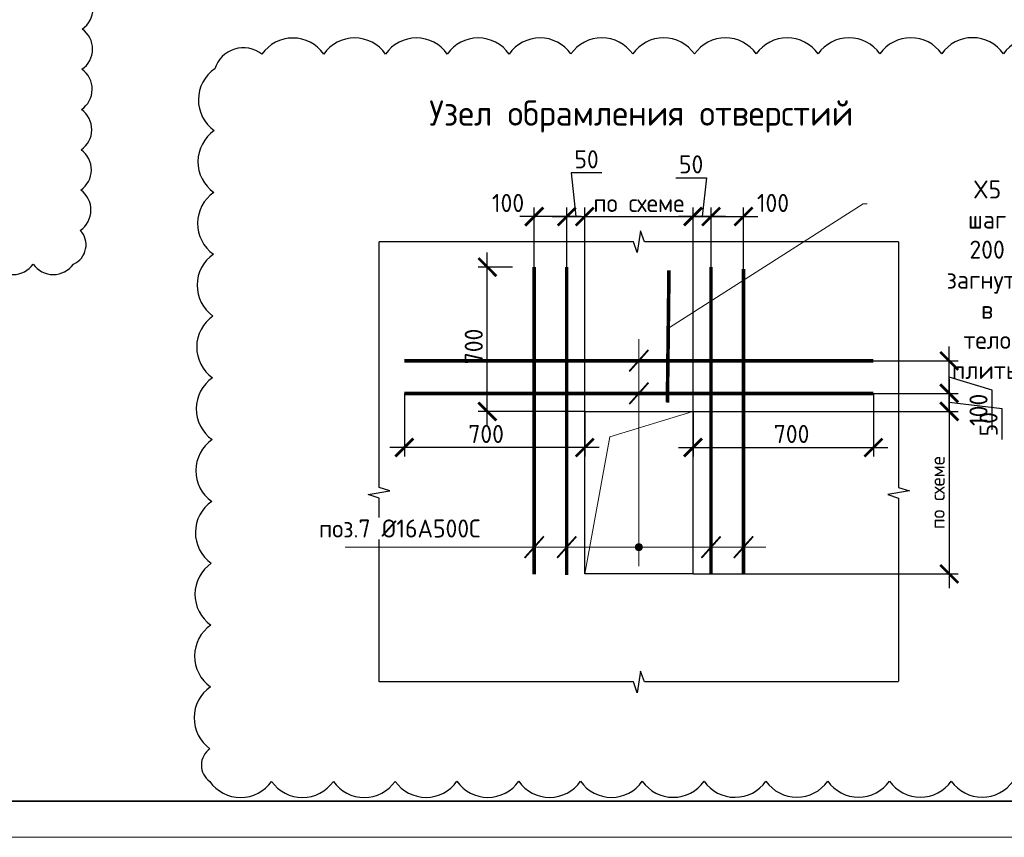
# Model space of a CAD drawing. Header units: millimetres. Extents: x 247266 to 730847, y -636031 to 10052.
# Tile 86 of 256: x 539805 to 553449, y -395758 to -384431. Entities that reach past the tile are written whole.
import ezdxf
from ezdxf import colors
from ezdxf.entities.mleader import LeaderData, LeaderLine
from ezdxf.math import Vec2, Vec3

# ---------------------------------------------------------------- set-up
doc = ezdxf.new("R2010")
doc.units = ezdxf.units.MM
for name, color, linetype, lineweight in [('Арматура', 7, 'Continuous', 40), ('Выноски', 7, 'Continuous', 20), ('подоснова', 7, 'Continuous', 5), ('СТЕНЫ', 7, 'Continuous', 30), ('ТОНКИЕ', 7, 'Continuous', 9), ('Узлы', 7, 'Continuous', 0)]:
    doc.layers.add(name, color=color, linetype=linetype, lineweight=lineweight)
for name, color, linetype in [('Исправления', 1, 'Continuous'), ('РАЗМЕРЫ', 7, 'Continuous'), ('ТОЛСТЫЕ_ОСНОВНЫЕ', 7, 'Continuous')]:
    doc.layers.add(name, color=color, linetype=linetype)
doc.styles.add('GOST-2.304_Type-B', font='GOST_Common.ttf')
doc.dimstyles.new('5х', dxfattribs={"dimscale": 100, "dimtxt": 2.5, "dimasz": 2.5, "dimexe": 1.25, "dimexo": 0, "dimtad": 1, "dimdec": 0, "dimlfac": 0.2, "dimtxsty": 'GOST-2.304_Type-B', "dimblk": 'ARCHTICK', "dimcen": 2.5, "dimdle": 2, "dimadec": 0, "dimazin": 2, "dimtfac": 0.75, "dimtdec": 0, "dimtmove": 1, "dimatfit": 3, "dimfxl": 1, "dimtolj": 1, "dimarcsym": 1})

# ---------------------------------------------------------------- blocks, each defined once
blk = doc.blocks.new('*U3687')
at = {"layer": 'ТОЛСТЫЕ_ОСНОВНЫЕ', "lineweight": 35}
blk.add_lwpolyline([(20, 5), (589, 5), (589, 415), (20, 415)], close=True, dxfattribs=at)
at = {"layer": 'ТОНКИЕ'}
blk.add_lwpolyline([(0, 0), (594, 0), (594, 420), (0, 420)], close=True, dxfattribs=at)
blk = doc.blocks.new('_ArchTick')
at = {"color": 0, "linetype": 'ByBlock', "const_width": 0.15}
blk.add_lwpolyline([(-0.5, -0.5), (0.5, 0.5)], dxfattribs=at)
blk = doc.blocks.new('*D3469')
at = {"layer": 'DEFPOINTS', "color": 0, "ltscale": 100}
for p in [(545135, -389608), (547635, -389858), (545135, -390358)]:
    blk.add_point(p, dxfattribs=at)
at = {"layer": 'РАЗМЕРЫ', "color": 0, "linetype": 'Continuous', "lineweight": -2}
for p, q in [((545135, -389608), (545135, -390483)), ((547635, -389858), (547635, -390483)), ((547835, -390358), (544935, -390358))]:
    blk.add_line(p, q, dxfattribs=at)
at = {"layer": 'РАЗМЕРЫ', "color": 0, "lineweight": -2, "ltscale": 100, "xscale": 250, "yscale": 250, "zscale": 250, "rotation": 180}
blk.add_blockref('_ArchTick', (545135, -390358), dxfattribs=at)
at = {"layer": 'РАЗМЕРЫ', "color": 0, "lineweight": -2, "ltscale": 100, "xscale": 250, "yscale": 250, "zscale": 250}
blk.add_blockref('_ArchTick', (547635, -390358), dxfattribs=at)
at = {"layer": 'РАЗМЕРЫ', "color": 0, "lineweight": 0, "ltscale": 100, "insert": (546268, -390170), "char_height": 250, "attachment_point": 5, "style": 'GOST-2.304_Type-B'}
blk.add_mtext('\\A1;700', dxfattribs=at)
blk = doc.blocks.new('*D3470')
at = {"layer": 'DEFPOINTS', "color": 0, "ltscale": 100}
for p in [(551635, -389608), (549135, -389858), (551635, -390358)]:
    blk.add_point(p, dxfattribs=at)
at = {"layer": 'РАЗМЕРЫ', "color": 0, "linetype": 'Continuous', "lineweight": -2}
for p, q in [((551635, -389608), (551635, -390483)), ((549135, -389858), (549135, -390483)), ((548935, -390358), (551835, -390358))]:
    blk.add_line(p, q, dxfattribs=at)
at = {"layer": 'РАЗМЕРЫ', "color": 0, "lineweight": -2, "ltscale": 100, "xscale": 250, "yscale": 250, "zscale": 250, "rotation": 180}
blk.add_blockref('_ArchTick', (549135, -390358), dxfattribs=at)
at = {"layer": 'РАЗМЕРЫ', "color": 0, "lineweight": -2, "ltscale": 100, "xscale": 250, "yscale": 250, "zscale": 250}
blk.add_blockref('_ArchTick', (551635, -390358), dxfattribs=at)
at = {"layer": 'РАЗМЕРЫ', "color": 0, "lineweight": 0, "ltscale": 100, "insert": (550501, -390170), "char_height": 250, "attachment_point": 5, "style": 'GOST-2.304_Type-B'}
blk.add_mtext('\\A1;700', dxfattribs=at)
blk = doc.blocks.new('*D3471')
at = {"layer": 'DEFPOINTS', "color": 0, "ltscale": 100}
for p in [(549135, -387158), (549385, -387858), (549135, -389858)]:
    blk.add_point(p, dxfattribs=at)
at = {"layer": 'РАЗМЕРЫ', "color": 0, "linetype": 'Continuous', "lineweight": -2}
for p, q in [((548897, -386623), (549322, -386623)), ((549322, -386623), (549260, -387158)), ((549135, -389858), (549135, -387033)), ((549385, -387858), (549385, -387033)), ((549585, -387158), (548935, -387158))]:
    blk.add_line(p, q, dxfattribs=at)
at = {"layer": 'РАЗМЕРЫ', "color": 0, "lineweight": -2, "ltscale": 100, "xscale": 250, "yscale": 250, "zscale": 250, "rotation": 180}
blk.add_blockref('_ArchTick', (549135, -387158), dxfattribs=at)
at = {"layer": 'РАЗМЕРЫ', "color": 0, "lineweight": -2, "ltscale": 100, "xscale": 250, "yscale": 250, "zscale": 250}
blk.add_blockref('_ArchTick', (549385, -387158), dxfattribs=at)
at = {"layer": 'РАЗМЕРЫ', "color": 0, "lineweight": 0, "ltscale": 100, "insert": (549109, -386435), "char_height": 250, "attachment_point": 5, "style": 'GOST-2.304_Type-B'}
blk.add_mtext('\\A1;50', dxfattribs=at)
blk = doc.blocks.new('*D3472')
at = {"layer": 'DEFPOINTS', "color": 0, "ltscale": 100}
for p in [(549835, -387158), (549385, -387858), (549835, -387885)]:
    blk.add_point(p, dxfattribs=at)
at = {"layer": 'РАЗМЕРЫ', "color": 0, "linetype": 'Continuous', "lineweight": -2}
for p, q in [((549385, -387858), (549385, -387033)), ((549835, -387885), (549835, -387033)), ((549185, -387158), (550035, -387158))]:
    blk.add_line(p, q, dxfattribs=at)
at = {"layer": 'РАЗМЕРЫ', "color": 0, "lineweight": -2, "ltscale": 100, "xscale": 250, "yscale": 250, "zscale": 250, "rotation": 180}
blk.add_blockref('_ArchTick', (549385, -387158), dxfattribs=at)
at = {"layer": 'РАЗМЕРЫ', "color": 0, "lineweight": -2, "ltscale": 100, "xscale": 250, "yscale": 250, "zscale": 250}
blk.add_blockref('_ArchTick', (549835, -387158), dxfattribs=at)
at = {"layer": 'РАЗМЕРЫ', "color": 0, "lineweight": 0, "ltscale": 100, "insert": (550243, -386970), "char_height": 250, "attachment_point": 5, "style": 'GOST-2.304_Type-B'}
blk.add_mtext('\\A1;100', dxfattribs=at)
blk = doc.blocks.new('*D3473')
at = {"layer": 'DEFPOINTS', "color": 0, "ltscale": 100}
for p in [(547635, -387158), (547385, -387858), (547635, -389858)]:
    blk.add_point(p, dxfattribs=at)
at = {"layer": 'РАЗМЕРЫ', "color": 0, "linetype": 'Continuous', "lineweight": -2}
for p, q in [((547872, -386552), (547447, -386552)), ((547447, -386552), (547510, -387158)), ((547385, -387858), (547385, -387033)), ((547635, -389858), (547635, -387033)), ((547185, -387158), (547835, -387158))]:
    blk.add_line(p, q, dxfattribs=at)
at = {"layer": 'РАЗМЕРЫ', "color": 0, "lineweight": -2, "ltscale": 100, "xscale": 250, "yscale": 250, "zscale": 250, "rotation": 180}
blk.add_blockref('_ArchTick', (547385, -387158), dxfattribs=at)
at = {"layer": 'РАЗМЕРЫ', "color": 0, "lineweight": -2, "ltscale": 100, "xscale": 250, "yscale": 250, "zscale": 250}
blk.add_blockref('_ArchTick', (547635, -387158), dxfattribs=at)
at = {"layer": 'РАЗМЕРЫ', "color": 0, "lineweight": 0, "ltscale": 100, "insert": (547660, -386365), "char_height": 250, "attachment_point": 5, "style": 'GOST-2.304_Type-B'}
blk.add_mtext('\\A1;50', dxfattribs=at)
blk = doc.blocks.new('*D3474')
at = {"layer": 'DEFPOINTS', "color": 0, "ltscale": 100}
for p in [(546935, -387158), (546935, -387858), (547385, -387858)]:
    blk.add_point(p, dxfattribs=at)
at = {"layer": 'РАЗМЕРЫ', "color": 0, "linetype": 'Continuous', "lineweight": -2}
for p, q in [((546935, -387858), (546935, -387033)), ((547385, -387858), (547385, -387033)), ((547585, -387158), (546735, -387158))]:
    blk.add_line(p, q, dxfattribs=at)
at = {"layer": 'РАЗМЕРЫ', "color": 0, "lineweight": -2, "ltscale": 100, "xscale": 250, "yscale": 250, "zscale": 250, "rotation": 180}
blk.add_blockref('_ArchTick', (546935, -387158), dxfattribs=at)
at = {"layer": 'РАЗМЕРЫ', "color": 0, "lineweight": -2, "ltscale": 100, "xscale": 250, "yscale": 250, "zscale": 250}
blk.add_blockref('_ArchTick', (547385, -387158), dxfattribs=at)
at = {"layer": 'РАЗМЕРЫ', "color": 0, "lineweight": 0, "ltscale": 100, "insert": (546572, -386970), "char_height": 250, "attachment_point": 5, "style": 'GOST-2.304_Type-B'}
blk.add_mtext('\\A1;100', dxfattribs=at)
blk = doc.blocks.new('*D3475')
at = {"layer": 'DEFPOINTS', "color": 0, "ltscale": 100}
for p in [(551635, -389608), (549135, -389858), (552685, -389858)]:
    blk.add_point(p, dxfattribs=at)
at = {"layer": 'РАЗМЕРЫ', "color": 0, "linetype": 'Continuous', "lineweight": -2}
for p, q in [((552685, -389408), (552685, -390058)), ((551635, -389608), (552810, -389608)), ((553417, -389823), (552685, -389733)), ((549135, -389858), (552810, -389858)), ((553417, -390248), (553417, -389823))]:
    blk.add_line(p, q, dxfattribs=at)
at = {"layer": 'РАЗМЕРЫ', "color": 0, "lineweight": -2, "ltscale": 100, "xscale": 250, "yscale": 250, "zscale": 250}
for p, rotation in [((552685, -389608), 90), ((552685, -389858), 270)]:
    blk.add_blockref('_ArchTick', p, dxfattribs=dict(at, rotation=rotation))
at = {"layer": 'РАЗМЕРЫ', "color": 0, "lineweight": 0, "ltscale": 100, "insert": (553230, -390035), "char_height": 250, "attachment_point": 5, "rotation": 90, "style": 'GOST-2.304_Type-B'}
blk.add_mtext('\\A1;50', dxfattribs=at)
blk = doc.blocks.new('*D3476')
at = {"layer": 'DEFPOINTS', "color": 0, "ltscale": 100}
for p in [(551635, -389158), (552685, -389158), (551635, -389608)]:
    blk.add_point(p, dxfattribs=at)
at = {"layer": 'РАЗМЕРЫ', "color": 0, "linetype": 'Continuous', "lineweight": -2}
for p, q in [((552685, -389808), (552685, -388958)), ((551635, -389158), (552810, -389158)), ((553279, -389561), (552685, -389383)), ((551635, -389608), (552810, -389608)), ((553279, -390111), (553279, -389561))]:
    blk.add_line(p, q, dxfattribs=at)
at = {"layer": 'РАЗМЕРЫ', "color": 0, "lineweight": -2, "ltscale": 100, "xscale": 250, "yscale": 250, "zscale": 250}
for p, rotation in [((552685, -389158), 90), ((552685, -389608), 270)]:
    blk.add_blockref('_ArchTick', p, dxfattribs=dict(at, rotation=rotation))
at = {"layer": 'РАЗМЕРЫ', "color": 0, "lineweight": 0, "ltscale": 100, "insert": (553091, -389836), "char_height": 250, "attachment_point": 5, "rotation": 90, "style": 'GOST-2.304_Type-B'}
blk.add_mtext('\\A1;100', dxfattribs=at)
blk = doc.blocks.new('*D3477')
at = {"layer": 'DEFPOINTS', "color": 0, "ltscale": 100}
for p in [(549135, -387158), (547635, -389858), (549135, -389858)]:
    blk.add_point(p, dxfattribs=at)
at = {"layer": 'РАЗМЕРЫ', "color": 0, "linetype": 'Continuous', "lineweight": -2}
for p, q in [((547635, -389858), (547635, -387033)), ((549135, -389858), (549135, -387033)), ((547435, -387158), (549335, -387158))]:
    blk.add_line(p, q, dxfattribs=at)
at = {"layer": 'РАЗМЕРЫ', "color": 0, "lineweight": -2, "ltscale": 100, "xscale": 250, "yscale": 250, "zscale": 250, "rotation": 180}
blk.add_blockref('_ArchTick', (547635, -387158), dxfattribs=at)
at = {"layer": 'РАЗМЕРЫ', "color": 0, "lineweight": -2, "ltscale": 100, "xscale": 250, "yscale": 250, "zscale": 250}
blk.add_blockref('_ArchTick', (549135, -387158), dxfattribs=at)
at = {"layer": 'РАЗМЕРЫ', "color": 0, "lineweight": 0, "ltscale": 100, "insert": (548385, -386970), "char_height": 250, "attachment_point": 5, "style": 'GOST-2.304_Type-B'}
blk.add_mtext('\\A1;по схеме', dxfattribs=at)
blk = doc.blocks.new('*D3478')
at = {"layer": 'DEFPOINTS', "color": 0, "ltscale": 100}
for p in [(549135, -389858), (549135, -392108), (552685, -392108)]:
    blk.add_point(p, dxfattribs=at)
at = {"layer": 'РАЗМЕРЫ', "color": 0, "linetype": 'Continuous', "lineweight": -2}
for p, q in [((552685, -389658), (552685, -392308)), ((549135, -389858), (552810, -389858)), ((549135, -392108), (552810, -392108))]:
    blk.add_line(p, q, dxfattribs=at)
at = {"layer": 'РАЗМЕРЫ', "color": 0, "lineweight": -2, "ltscale": 100, "xscale": 250, "yscale": 250, "zscale": 250}
for p, rotation in [((552685, -389858), 90), ((552685, -392108), 270)]:
    blk.add_blockref('_ArchTick', p, dxfattribs=dict(at, rotation=rotation))
at = {"layer": 'РАЗМЕРЫ', "color": 0, "lineweight": 0, "ltscale": 100, "insert": (552522, -390983), "char_height": 250, "attachment_point": 5, "rotation": 90, "style": 'GOST-2.304_Type-B'}
blk.add_mtext('\\A1;{\\H0.8x;по схеме}', dxfattribs=at)
blk = doc.blocks.new('*D3479')
at = {"layer": 'DEFPOINTS', "color": 0, "ltscale": 100}
for p in [(546285, -387858), (546635, -387858), (547635, -389858)]:
    blk.add_point(p, dxfattribs=at)
at = {"layer": 'РАЗМЕРЫ', "color": 0, "linetype": 'Continuous', "lineweight": -2}
for p, q in [((546285, -390058), (546285, -387658)), ((546635, -387858), (546160, -387858)), ((547635, -389858), (546160, -389858))]:
    blk.add_line(p, q, dxfattribs=at)
at = {"layer": 'РАЗМЕРЫ', "color": 0, "lineweight": -2, "ltscale": 100, "xscale": 250, "yscale": 250, "zscale": 250}
for p, rotation in [((546285, -387858), 90), ((546285, -389858), 270)]:
    blk.add_blockref('_ArchTick', p, dxfattribs=dict(at, rotation=rotation))
at = {"layer": 'РАЗМЕРЫ', "color": 0, "lineweight": 0, "ltscale": 100, "insert": (546097, -388958), "char_height": 250, "attachment_point": 5, "rotation": 90, "style": 'GOST-2.304_Type-B'}
blk.add_mtext('\\A1;700', dxfattribs=at)
blk = doc.blocks.new('_None')

msp = doc.modelspace()

# ---------------------------------------------------------------- hatches: boundary and pattern name
at = {"layer": 'РАЗМЕРЫ'}
h = msp.add_hatch(color=256, dxfattribs=at)
h.dxf.hatch_style = 1
h.paths.add_polyline_path([(548384.56, -391688.27), (548384.56, -391738.27), (548434.56, -391738.27, 0.41421356)])
h.paths.add_polyline_path([(548434.56, -391738.27), (548384.56, -391738.27), (548384.56, -391788.27, 0.41421356)])
h.paths.add_polyline_path([(548384.56, -391738.27), (548334.56, -391738.27, 0.41421356), (548384.56, -391788.27)])
h.paths.add_polyline_path([(548384.56, -391688.27, 0.41421356), (548334.56, -391738.27), (548384.56, -391738.27)])

# ---------------------------------------------------------------- linework, layer by layer
at = {"layer": 'Арматура', "const_width": 50, "elevation": 3100}
for points in [[(546934.56, -392113.85), (546934.56, -387857.67)], [(547384.56, -392123.28), (547384.56, -387857.67)], [(548802.01, -387901.08), (548779.97, -389734.19)], [(549384.56, -392107.67), (549384.56, -387857.67)], [(549834.56, -392107.67), (549834.56, -387884.88)], [(551634.56, -389157.67), (545134.56, -389157.67)], [(551634.56, -389607.67), (545134.56, -389607.67)]]:
    msp.add_lwpolyline(points, dxfattribs=at)
at = {"layer": 'Выноски', "ltscale": 0.1}
for p, q in [((548384.56, -388857.67, 3100), (548384.56, -391999.94, 3100)), ((547984.56, -390207.67, 3100), (549134.56, -389857.67, 3100)), ((547634.56, -392107.67, 3100), (547984.56, -390207.67, 3100)), ((544315.87, -391738.27, 3100), (550144.08, -391738.27, 3100))]:
    msp.add_line(p, q, dxfattribs=at)
at = {"layer": 'Выноски', "ltscale": 0.1, "const_width": 25, "elevation": 3100}
for points in [[(548517.69, -389004.78), (548251.44, -389303.3)], [(548517.69, -389458.41), (548251.44, -389756.92)], [(547067.69, -391589.02), (546801.44, -391887.53)], [(547517.69, -391589.02), (547251.44, -391887.53)], [(549517.69, -391589.02), (549251.44, -391887.53)], [(549967.69, -391589.02), (549701.44, -391887.53)]]:
    msp.add_lwpolyline(points, dxfattribs=at)
at = {"layer": 'Выноски'}
msp.add_circle((548384.56, -391738.27, 3100), 50, dxfattribs=at)
at = {"layer": 'Исправления', "elevation": 3100}
msp.add_lwpolyline([(539434.22, -387816.11, 0.52056705), (539992.05, -387816.11, 0.52056705), (540549.88, -387816.11, 0.52056705), (540645.34, -387349.23, 0.52056705), (540650.76, -386791.42, 0.52056705), (540656.18, -386233.62, 0.52056705), (540661.61, -385675.82, 0.52056705), (540667.03, -385118.02, 0.52056705), (540672.45, -384560.21, 0.52056705), (540677.87, -384002.41, 0.52056705), (540683.29, -383444.61, 0.52056705), (540688.71, -382886.81, 0.52056705), (540694.13, -382329, 0.52056705), (540699.56, -381771.2, 0.52056705), (540704.98, -381213.4, 0.52056705), (540710.4, -380655.6, 0.52056705), (540172.93, -380635.44, 0.52056705), (539615.1, -380635.44, 0.52056705)], format="xyb", dxfattribs=at)
at = {"layer": 'РАЗМЕРЫ', "elevation": 3100}
for points in [[(551984.56, -387507.67), (548462.01, -387507.67), (548409.56, -387357.67), (548359.56, -387657.67), (548312.45, -387507.67), (544784.56, -387507.67)], [(544784.56, -393604.6), (544784.56, -391060.12), (544634.56, -391007.67), (544934.56, -390957.67), (544784.56, -390910.55), (544784.56, -387507.67)], [(551984.56, -387507.67), (551984.56, -390910.55), (552134.56, -390957.67), (551834.56, -391007.67), (551984.56, -391060.12), (551984.56, -393594.01)], [(551984.56, -393604.21), (548462.01, -393604.21), (548409.56, -393454.21), (548359.56, -393754.21), (548312.45, -393604.21), (544784.56, -393604.21)]]:
    msp.add_lwpolyline(points, dxfattribs=at)
at = {"layer": 'СТЕНЫ', "elevation": 3100}
msp.add_lwpolyline([(547634.56, -389857.67), (549134.56, -389857.67), (549134.56, -392107.67), (547634.56, -392107.67)], close=True, dxfattribs=at)

# ---------------------------------------------------------------- block references
at = {"xscale": 100, "yscale": 100, "zscale": 100}
msp.add_blockref('*U3687', (525254.49, -395757.64, 3100), dxfattribs=at)

# ---------------------------------------------------------------- texts
at = {"layer": 'Узлы', "linetype": 'Continuous', "lineweight": 0, "insert": (548418.64, -385771.86, 3100), "char_height": 350, "width": 10464.9604, "attachment_point": 5, "style": 'GOST-2.304_Type-B'}
msp.add_mtext('Узел обрамления отверстий', dxfattribs=at)

# ---------------------------------------------------------------- dimensions: what is measured, and where the dimension line sits
at = {"layer": 'РАЗМЕРЫ', "linetype": 'Continuous', "lineweight": 0}
for base, p1, p2, picture, middle in [((547634.56, -387157.67, 3100), (547384.56, -387857.67, 3100), (547634.56, -389857.67, 3100), '*D3473', (547509.56, -386552.32, 3100)), ((549134.56, -387157.67, 3100), (549384.56, -387857.67, 3100), (549134.56, -389857.67, 3100), '*D3471', (549259.56, -386622.81, 3100))]:
    dim = msp.add_linear_dim(base=base, p1=p1, p2=p2, dimstyle='5х', dxfattribs=at)
    dim.commit()
    dim.dimension.update_dxf_attribs({"geometry": picture, "text_midpoint": middle, "dimtype": 160})
for base, p1, p2, text, picture, middle in [((549134.56, -387157.67, 3100), (547634.56, -389857.67, 3100), (549134.56, -389857.67, 3100), 'по схеме', '*D3477', (548384.56, -387157.67, 3100)), ((546934.56, -387157.67, 3100), (547384.56, -387857.67, 3100), (546934.56, -387857.67, 3100), '100', '*D3474', (546571.6, -387157.67, 3100)), ((549834.56, -387157.67, 3100), (549384.56, -387857.67, 3100), (549834.56, -387884.88, 3100), '100', '*D3472', (550243.5, -387157.67, 3100)), ((545134.56, -390357.67, 3100), (547634.56, -389857.67, 3100), (545134.56, -389607.67, 3100), '700', '*D3469', (546267.74, -390357.67, 3100))]:
    dim = msp.add_linear_dim(base=base, p1=p1, p2=p2, text=text, dimstyle='5х', dxfattribs=at)
    dim.commit()
    dim.dimension.update_dxf_attribs({"geometry": picture, "text_midpoint": middle, "dimtype": 160})
for base, p1, p2, angle, picture, middle in [((546284.56, -387857.67, 3100), (547634.56, -389857.67, 3100), (546634.56, -387857.67, 3100), 90, '*D3479', (546284.56, -388957.67, 3100)), ((551634.56, -390357.67, 3100), (549134.56, -389857.67, 3100), (551634.56, -389607.67, 3100), 180, '*D3470', (550501.38, -390357.67, 3100))]:
    dim = msp.add_linear_dim(base=base, p1=p1, p2=p2, angle=angle, text='700', dimstyle='5х', dxfattribs=at)
    dim.commit()
    dim.dimension.update_dxf_attribs({"geometry": picture, "text_midpoint": middle, "dimtype": 160})
for base, p1, p2, text, picture, middle in [((552684.56, -389157.67, 3100), (551634.56, -389607.67, 3100), (551634.56, -389157.67, 3100), '100', '*D3476', (553091.06, -389623.41, 3100)), ((552684.56, -392107.67, 3100), (549134.56, -389857.67, 3100), (549134.56, -392107.67, 3100), '{\\H0.8x;по схеме}', '*D3478', (552522.06, -390982.67, 3100))]:
    dim = msp.add_linear_dim(base=base, p1=p1, p2=p2, angle=90, text=text, dimstyle='5х', dxfattribs=at)
    dim.commit()
    dim.dimension.update_dxf_attribs({"geometry": picture, "text_midpoint": middle})
dim = msp.add_linear_dim(base=(552684.56, -389857.67, 3100), p1=(551634.56, -389607.67, 3100), p2=(549134.56, -389857.67, 3100), angle=90, dimstyle='5х', dxfattribs=at)
dim.commit()
dim.dimension.update_dxf_attribs({"geometry": '*D3475', "text_midpoint": (553417.44, -389885.15, 3100), "dimtype": 160})

# ---------------------------------------------------------------- leaders
at = {"layer": 'подоснова'}
ml = msp.add_multileader_mtext('Standard', dxfattribs=at)
ml.set_content('X5 шаг 200\\Pзагнуть в тело плиты', color=256, style='GOST-2.304_Type-B')
ml.set_leader_properties(color=256, linetype='ByLayer', lineweight=15)
ml.set_arrow_properties(name='NONE')
ml.build(insert=Vec2(0, 0))
ml.multileader.update_dxf_attribs({"text_left_attachment_type": 6, "text_right_attachment_type": 6, "dogleg_length": 10, "arrow_head_size": 18})
ctx = ml.context
ctx.base_point, ctx.char_height, ctx.arrow_head_size, ctx.landing_gap_size, ctx.plane_origin = Vec3(551505.7, -386982.6, 3100), 250, 18, 20, Vec3(544485.47, -389184.58, 3100)
ctx.left_attachment, ctx.right_attachment, ctx.text_align_type = 6, 6, 1
notes = []
notes.append((ctx, [(0, (1, 1, 0), (551494.17, -386982.92, 3100), (1, 0), 10, [(0, [(548809.09, -388697.21, 3100)], 0, [])])]))
ctx.mtext.insert, ctx.mtext.width, ctx.mtext.alignment, ctx.mtext.flow_direction = Vec3(553210.36, -386657.6, 3100), 22.8978, 2, 5
for ctx, leaders in notes:
    for number, flags, end, landing, length, lines in leaders:
        leader = LeaderData()
        leader.index, (leader.has_last_leader_line, leader.has_dogleg_vector, leader.attachment_direction) = number, flags
        leader.last_leader_point, leader.dogleg_vector, leader.dogleg_length = Vec3(end), Vec3(landing), length
        for number, points, colour, breaks in lines:
            line = LeaderLine()
            line.index, line.vertices, line.color, line.breaks = number, Vec3.list(points), colors.encode_raw_color(colour), breaks
            leader.lines.append(line)
        ctx.leaders.append(leader)

# ---------------------------------------------------------------- next in the draw order: texts
at = {"layer": 'подоснова', "ltscale": 0.3, "insert": (543951.33, -391354.65, 3100), "char_height": 250, "width": 2433.6842, "attachment_point": 1, "style": 'GOST-2.304_Type-B', "bg_fill": 3, "box_fill_scale": 1.1, "bg_fill_color": 256, "bg_fill_transparency": 0}
msp.add_mtext('поз.7 %%C16А500С', dxfattribs=at)

# ---------------------------------------------------------------- next in the draw order: linework, layer by layer
at = {"layer": 'Выноски', "ltscale": 0.1}
msp.add_line((544315.87, -391738.27, 3100), (550144.08, -391738.27, 3100), dxfattribs=at)
at = {"layer": 'Исправления', "elevation": 3100}
msp.add_lwpolyline([(554293.29, -384902.65, 0.52056705), (553437.02, -384903.05, 0.52056705), (552580.75, -384903.44, 0.52056705), (551724.49, -384903.84, 0.52056705), (550868.22, -384904.24, 0.52056705), (550011.95, -384904.63, 0.52056705), (549155.69, -384905.03, 0.52056705), (548299.42, -384905.43, 0.52056705), (547443.15, -384905.82, 0.52056705), (546586.88, -384906.22, 0.52056705), (545730.62, -384906.62, 0.52056705), (544874.35, -384907.01, 0.52056705), (544018.08, -384907.41, 0.52056705), (543161.82, -384907.81, 0.52056705), (542507.17, -385111.13, 0.52056705), (542501.25, -385967.37, 0.52056705), (542495.34, -386823.62, 0.52056705), (542489.42, -387679.87, 0.52056705), (542483.5, -388536.11, 0.52056705), (542477.59, -389392.36, 0.52056705), (542471.67, -390248.61, 0.52056705), (542465.75, -391104.86, 0.52056705), (542459.84, -391961.1, 0.52056705), (542453.92, -392817.35, 0.52056705), (542448, -393673.6, 0.52056705), (542442.09, -394529.84, 0.52056705), (542438.95, -394983.63, 0.52056705), (543295.22, -394983.23, 0.52056705), (544151.49, -394982.84, 0.52056705), (545007.75, -394982.44, 0.52056705), (545864.02, -394982.04, 0.52056705), (546720.29, -394981.65, 0.52056705), (547576.55, -394981.25, 0.52056705), (548432.82, -394980.85, 0.52056705), (549289.09, -394980.46, 0.52056705), (550145.35, -394980.06, 0.52056705), (551001.62, -394979.66, 0.52056705), (551857.89, -394979.27, 0.52056705), (552714.16, -394978.87, 0.52056705), (553570.42, -394978.47, 0.52056705)], format="xyb", dxfattribs=at)

doc.saveas('drawing.dxf')
